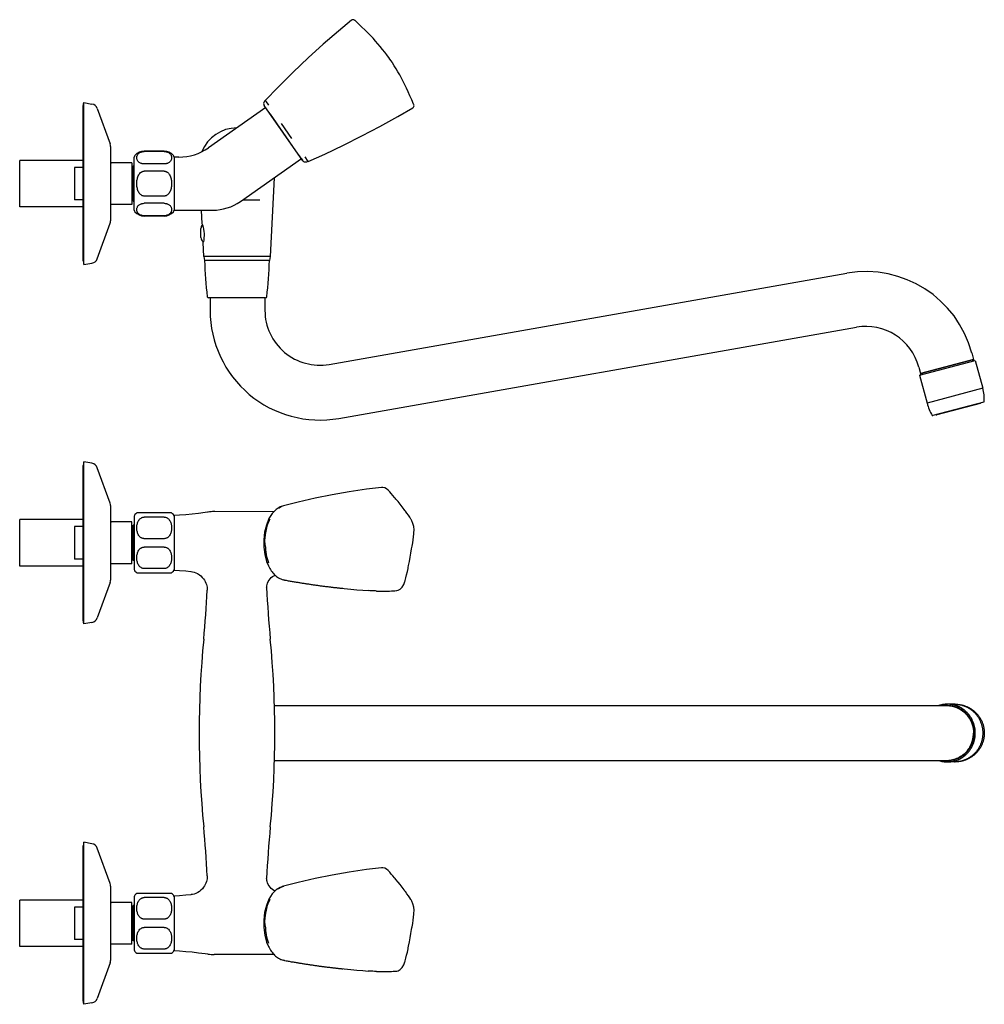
# Model space of a CAD drawing. Header units: millimetres. Extents: x -21 to 737, y 5 to 427.
# Tile 8 of 8: x 350 to 737, y 32 to 427. Entities that reach past the tile are written whole.
import ezdxf

# ---------------------------------------------------------------- set-up
doc = ezdxf.new("R2010")
doc.units = ezdxf.units.MM
doc.header["$LTSCALE"] = 23.1
doc.layers.get('0').update_dxf_attribs({"linetype": 'CONTINUOUS'})
doc.layers.add('ACHSEN', color=7, linetype='CONTINUOUS')
doc.layers.add('FLAECHEN', color=7, linetype='CONTINUOUS')

msp = doc.modelspace()

# ---------------------------------------------------------------- linework, layer by layer
at = {"color": 7, "linetype": 'CONTINUOUS'}
for p, q in [((497.63, 412.81), (497.62, 412.81)), ((499.93, 409.51), (499.93, 409.51)), ((376.05, 393.61), (379.3, 393.04)), ((381.45, 391.24), (386.63, 377.01)), ((463.95, 370.29), (448.48, 392.39)), ((448.8, 394.47), (448.8, 394.47)), ((448.85, 394.47), (448.8, 394.47)), ((448.85, 394.47), (449.26, 393.9)), ((449.26, 393.9), (449.87, 393.02)), ((449.8, 393.13), (449.86, 393.03)), ((449.86, 393.03), (450.14, 392.63)), ((449.87, 393.02), (450.14, 392.63)), ((508.39, 393.03), (508.39, 393.03)), ((508.45, 392.89), (508.39, 393.03)), ((450.91, 388.93), (450.28, 389.83)), ((461.2, 374.25), (450.91, 388.93)), ((459.52, 379.24), (455.35, 385.19)), ((386.79, 376.05), (386.79, 346.17)), ((396.29, 350.46), (396.29, 371.75)), ((408.29, 374), (400.29, 374)), ((412.29, 371.76), (412.29, 350.46)), ((463.49, 370.96), (461.2, 374.25)), ((464.73, 371.8), (466.02, 369.96)), ((350.29, 351.79), (350.29, 370.42)), ((372.29, 367.61), (372.29, 354.61)), ((395.29, 369.51), (387.09, 369.51)), ((408.29, 369), (400.29, 369)), ((463.37, 371.11), (463.83, 370.47)), ((463.92, 370.34), (463.49, 370.96)), ((463.83, 370.47), (463.92, 370.34)), ((408.29, 366.11), (400.29, 366.11)), ((452.47, 363.48), (450.82, 331.89)), ((408.29, 356.11), (400.29, 356.11)), ((395.29, 352.71), (387.09, 352.71)), ((408.29, 353.22), (400.29, 353.22)), ((439.76, 354.58), (446.63, 354.58)), ((408.29, 348.22), (400.29, 348.22)), ((381.45, 330.98), (386.63, 345.21)), ((424.25, 331.89), (423.95, 337.53)), ((424.25, 331.89), (424.53, 330.28)), ((450.82, 331.89), (424.25, 331.89)), ((450.82, 331.89), (450.53, 330.28)), ((376.05, 328.61), (379.3, 329.18)), ((450.53, 330.28), (424.53, 330.28)), ((474.54, 288.61), (682.36, 325.14)), ((448.97, 315.28), (426.1, 315.28)), ((426.73, 315.28), (426.73, 310.28)), ((448.73, 315.28), (448.73, 310.28)), ((478.35, 266.94), (686.16, 303.47)), ((732.48, 293.17), (733.31, 290.04)), ((711.51, 284.21), (733.87, 290.19)), ((733.16, 290.62), (711.91, 284.94)), ((733.87, 290.19), (736.86, 279)), ((711.23, 287.48), (712.06, 284.36)), ((711.51, 284.21), (714.5, 273.02)), ((736.86, 279), (714.5, 273.02)), ((737.32, 273.51), (716.84, 268.04)), ((735.76, 272.94), (718.47, 268.32)), ((495.53, 239.28), (495.54, 239.28)), ((498.14, 238.19), (498.14, 238.19)), ((462.07, 233.37), (456.14, 231.85)), ((386.79, 231.96), (386.79, 202.07)), ((452.37, 229.52), (428.58, 229.55)), ((350.29, 207.7), (350.29, 226.33)), ((396.29, 227.66), (396.29, 206.37)), ((411.29, 229.02), (397.29, 229.02)), ((408.29, 227.35), (400.29, 227.35)), ((412.29, 227.93), (412.29, 206.1)), ((372.29, 223.52), (372.29, 210.52)), ((408.29, 218.69), (400.29, 218.69)), ((408.29, 215.35), (400.29, 215.35)), ((408.29, 206.69), (400.29, 206.69)), ((397.29, 205.02), (411.29, 205.02)), ((456.57, 202.1), (456.17, 202.18)), ((456.57, 202.09), (456.76, 202.06)), ((479.12, 198.86), (480.6, 198.7)), ((501.61, 197.87), (501.62, 197.87)), ((452.55, 151.72), (722.53, 151.72)), ((721.45, 151.72), (721.48, 151.72)), ((725.68, 152.29), (722.69, 152.29)), ((452.55, 129.72), (722.53, 129.72)), ((725.68, 129.14), (722.69, 129.14)), ((495.53, 86.68), (495.54, 86.68)), ((498.14, 85.59), (498.14, 85.59)), ((386.79, 79.36), (386.79, 49.47)), ((462.07, 80.77), (456.14, 79.25)), ((396.29, 75.06), (396.29, 53.77)), ((411.29, 76.42), (397.29, 76.42)), ((412.29, 75.33), (412.29, 53.5)), ((350.29, 55.1), (350.29, 73.73)), ((408.29, 74.75), (400.29, 74.75)), ((372.29, 70.92), (372.29, 57.92)), ((408.29, 66.09), (400.29, 66.09)), ((408.29, 62.75), (400.29, 62.75)), ((397.29, 52.42), (411.29, 52.42)), ((408.29, 54.09), (400.29, 54.09)), ((452.32, 51.91), (428.58, 51.89)), ((456.57, 49.5), (456.17, 49.58)), ((456.57, 49.49), (456.76, 49.46)), ((479.12, 46.26), (480.6, 46.1)), ((501.61, 45.27), (501.62, 45.27))]:
    msp.add_line(p, q, dxfattribs=at)
at = {"color": 2, "linetype": 'CONTINUOUS'}
for p, q in [((375.79, 370.42), (350.29, 370.42)), ((375.79, 367.61), (372.29, 367.61)), ((375.79, 351.79), (350.29, 351.79)), ((375.79, 354.61), (372.29, 354.61)), ((732.68, 290.49), (732.83, 289.91)), ((712.39, 285.07), (712.54, 284.49)), ((375.79, 226.33), (350.29, 226.33)), ((375.79, 223.52), (372.29, 223.52)), ((375.79, 210.52), (372.29, 210.52)), ((375.79, 207.7), (350.29, 207.7)), ((375.79, 73.73), (350.29, 73.73)), ((375.79, 70.92), (372.29, 70.92)), ((375.79, 57.92), (372.29, 57.92)), ((375.79, 55.1), (350.29, 55.1))]:
    msp.add_line(p, q, dxfattribs=at)
at = {"color": 7, "linetype": 'CONTINUOUS'}
for points in [[(483.46, 426.64), (478.2, 422.24), (472.17, 416.99), (466.12, 411.5), (460.07, 405.78), (454.03, 399.82), (448.78, 394.45)], [(484.48, 426.79), (484.17, 426.86), (483.79, 426.82), (483.46, 426.64)], [(484.9, 426.51), (484.79, 426.6), (484.66, 426.69), (484.48, 426.79)], [(497.62, 412.81), (496.82, 413.87), (495.95, 414.96), (495.02, 416.1), (494.09, 417.19), (493.13, 418.28), (492.12, 419.39), (491.07, 420.51), (489.98, 421.63), (488.85, 422.76), (487.66, 423.92), (486.42, 425.1), (485.03, 426.4)], [(499.94, 409.51), (499.76, 409.78), (499.36, 410.38), (498.91, 411.03), (498.41, 411.73), (497.94, 412.38), (497.63, 412.81)], [(508.39, 393.03), (507.65, 394.78), (506.96, 396.37), (506.27, 397.89), (505.59, 399.35), (504.9, 400.76), (504.21, 402.13), (503.52, 403.45), (502.83, 404.72), (502.12, 405.96), (501.38, 407.21), (500.65, 408.4), (499.93, 409.51)], [(448.78, 394.45), (448.52, 394.14), (448.28, 393.69), (448.2, 393.23), (448.27, 392.79), (448.46, 392.41)], [(466.04, 369.93), (472.75, 372.97), (480.25, 376.52), (487.64, 380.21), (494.91, 384.03), (502.06, 387.97), (508.08, 391.46)], [(508.08, 391.46), (508.37, 391.72), (508.54, 392.06), (508.58, 392.37), (508.55, 392.57), (508.51, 392.72), (508.45, 392.87)], [(495.53, 239.28), (489.51, 238.56), (482.57, 237.54), (475.69, 236.34), (468.85, 234.94), (462.07, 233.37)], [(498.14, 238.19), (497.52, 238.72), (496.81, 239.1), (496.08, 239.28), (495.54, 239.28)], [(501, 234.96), (500.78, 235.23), (500.11, 236.02), (499.46, 236.77), (498.81, 237.48), (498.14, 238.19)], [(504.95, 229.96), (504.59, 230.43), (503.79, 231.47), (502.98, 232.51), (502.16, 233.54), (501.33, 234.56), (501, 234.96)], [(456.15, 231.8), (454.85, 231.4), (453.22, 230.39), (451.67, 228.82), (450.34, 226.72), (449.3, 224.17), (448.58, 221.31), (448.23, 218.28), (448.26, 215.26), (448.66, 212.3), (449.43, 209.48), (450.14, 207.77)], [(507.42, 226.44), (507.35, 226.54), (506.86, 227.29), (506.33, 228.07), (505.75, 228.89), (505.12, 229.73), (504.95, 229.96)], [(508.52, 220.69), (508.55, 220.97), (508.57, 222.22), (508.44, 223.53), (508.15, 224.78), (507.73, 225.88), (507.41, 226.44)], [(507.74, 215.2), (507.82, 215.65), (508.04, 216.98), (508.23, 218.25), (508.38, 219.46), (508.52, 220.69)], [(506.24, 207.14), (506.39, 207.88), (506.71, 209.55), (507.02, 211.21), (507.33, 212.88), (507.63, 214.55), (507.74, 215.2)], [(505, 201.77), (505.04, 201.92), (505.33, 203.04), (505.62, 204.23), (505.9, 205.47), (506.17, 206.78), (506.24, 207.14)], [(456.76, 202.06), (457.2, 201.98), (457.63, 201.91), (458.05, 201.83), (458.47, 201.76), (458.88, 201.69), (459.29, 201.62), (459.7, 201.55), (460.09, 201.49), (460.48, 201.42), (460.87, 201.36), (461.24, 201.3), (461.61, 201.24), (461.97, 201.18), (462.31, 201.12), (462.64, 201.07), (462.96, 201.02), (463.29, 200.96), (463.63, 200.91), (463.99, 200.85), (464.35, 200.79), (464.72, 200.74), (465.09, 200.68), (465.46, 200.62), (465.83, 200.56), (466.2, 200.51), (466.57, 200.45), (466.94, 200.4), (467.31, 200.34), (467.67, 200.29), (468.04, 200.24), (468.4, 200.18), (468.77, 200.13), (469.13, 200.08), (469.49, 200.03), (469.85, 199.98), (470.21, 199.93), (470.56, 199.88), (470.92, 199.84), (471.27, 199.79), (471.62, 199.74), (471.97, 199.7), (472.32, 199.65), (472.66, 199.61), (473.01, 199.57), (473.35, 199.52), (473.69, 199.48), (474.02, 199.44), (474.36, 199.4), (474.69, 199.36), (475.02, 199.32), (475.34, 199.28), (475.66, 199.24), (475.98, 199.21), (476.29, 199.17), (476.59, 199.14), (476.9, 199.1), (477.19, 199.07), (477.48, 199.04), (477.77, 199), (478.05, 198.97), (478.32, 198.94), (478.59, 198.91), (478.86, 198.89), (479.11, 198.86), (479.36, 198.83), (479.6, 198.81), (479.81, 198.79), (479.95, 198.77)], [(501.62, 197.87), (502.23, 198.01), (503.04, 198.46), (503.82, 199.26), (504.47, 200.33), (504.92, 201.5), (505, 201.77)], [(480.6, 198.7), (483.15, 198.45), (485.63, 198.23), (488.02, 198.03), (490.14, 197.87)], [(493.55, 197.69), (494.01, 197.68), (495.03, 197.66), (496.04, 197.65), (497.06, 197.66), (498.07, 197.68), (498.47, 197.69)], [(498.47, 197.69), (498.73, 197.7), (499.52, 197.73), (500.26, 197.78), (500.94, 197.82), (501.61, 197.87)], [(495.53, 86.68), (489.51, 85.96), (482.57, 84.94), (475.69, 83.74), (468.85, 82.34), (462.07, 80.77)], [(498.14, 85.59), (497.52, 86.12), (496.81, 86.5), (496.08, 86.68), (495.54, 86.68)], [(501, 82.36), (500.78, 82.63), (500.11, 83.42), (499.46, 84.17), (498.81, 84.88), (498.14, 85.59)], [(456.15, 79.2), (454.85, 78.8), (453.22, 77.79), (451.67, 76.22), (450.34, 74.12), (449.3, 71.57), (448.58, 68.71), (448.23, 65.68), (448.26, 62.66), (448.66, 59.7), (449.43, 56.88), (450.14, 55.17)], [(504.95, 77.36), (504.59, 77.83), (503.79, 78.87), (502.98, 79.91), (502.16, 80.94), (501.33, 81.96), (501, 82.36)], [(507.42, 73.84), (507.35, 73.94), (506.86, 74.69), (506.33, 75.47), (505.75, 76.29), (505.12, 77.13), (504.95, 77.36)], [(508.52, 68.09), (508.55, 68.37), (508.57, 69.62), (508.44, 70.93), (508.15, 72.18), (507.73, 73.28), (507.41, 73.84)], [(507.74, 62.6), (507.82, 63.05), (508.04, 64.38), (508.23, 65.65), (508.38, 66.86), (508.52, 68.09)], [(506.24, 54.54), (506.39, 55.28), (506.71, 56.95), (507.02, 58.61), (507.33, 60.28), (507.63, 61.95), (507.74, 62.6)], [(505, 49.17), (505.04, 49.32), (505.33, 50.44), (505.62, 51.63), (505.9, 52.87), (506.17, 54.18), (506.24, 54.54)], [(456.76, 49.46), (457.2, 49.38), (457.63, 49.31), (458.05, 49.23), (458.47, 49.16), (458.88, 49.09), (459.29, 49.02), (459.7, 48.95), (460.09, 48.89), (460.48, 48.82), (460.87, 48.76), (461.24, 48.7), (461.61, 48.64), (461.97, 48.58), (462.31, 48.52), (462.64, 48.47), (462.96, 48.42), (463.29, 48.36), (463.63, 48.31), (463.99, 48.25), (464.35, 48.19), (464.72, 48.14), (465.09, 48.08), (465.46, 48.02), (465.83, 47.96), (466.2, 47.91), (466.57, 47.85), (466.94, 47.8), (467.31, 47.74), (467.67, 47.69), (468.04, 47.64), (468.4, 47.58), (468.77, 47.53), (469.13, 47.48), (469.49, 47.43), (469.85, 47.38), (470.21, 47.33), (470.56, 47.28), (470.92, 47.24), (471.27, 47.19), (471.62, 47.14), (471.97, 47.1), (472.32, 47.05), (472.66, 47.01), (473.01, 46.97), (473.35, 46.92), (473.69, 46.88), (474.02, 46.84), (474.36, 46.8), (474.69, 46.76), (475.02, 46.72), (475.34, 46.68), (475.66, 46.64), (475.98, 46.61), (476.29, 46.57), (476.59, 46.54), (476.9, 46.5), (477.19, 46.47), (477.48, 46.44), (477.77, 46.4), (478.05, 46.37), (478.32, 46.34), (478.59, 46.31), (478.86, 46.29), (479.11, 46.26), (479.36, 46.23), (479.6, 46.21), (479.81, 46.19), (479.95, 46.17)], [(501.62, 45.27), (502.23, 45.41), (503.04, 45.86), (503.82, 46.66), (504.47, 47.73), (504.92, 48.9), (505, 49.17)], [(480.6, 46.1), (483.15, 45.85), (485.63, 45.63), (488.02, 45.43), (490.14, 45.27)], [(493.55, 45.09), (494.01, 45.08), (495.03, 45.06), (496.04, 45.05), (497.06, 45.06), (498.07, 45.08), (498.47, 45.09)], [(498.47, 45.09), (498.73, 45.1), (499.52, 45.13), (500.26, 45.18), (500.94, 45.22), (501.61, 45.27)]]:
    msp.add_lwpolyline(points, dxfattribs=at)
for centre, radius, start, end in [((481.64, 422.74), 4.99, 47.2109, 48.9546), ((378.82, 390.28), 2.8, 20, 80), ((383.99, 376.05), 2.8, 0, 20), ((397.29, 371.75), 1, 138.5904, 180), ((411.29, 371.75), 1, 0, 41.4096), ((387.09, 369.81), 0.3, 180, 270), ((387.09, 352.41), 0.3, 90, 180), ((397.29, 350.46), 1, 180, 221.4096), ((411.29, 350.46), 1, 318.5904, 360), ((383.99, 346.17), 2.8, 340, 360), ((424.13, 338.28), 0.5, 233.1301, 255.8609), ((378.82, 331.94), 2.8, 280, 340), ((544.52, 331.78), 120, 180.7162, 187.6945), ((330.54, 331.78), 120, 352.3055, 359.2838), ((689.97, 281.8), 44, 14.9685, 99.9685), ((426.1, 315.78), 0.5, 187.6945, 270), ((448.97, 315.78), 0.5, 270, 352.3055), ((470.73, 310.28), 44, 180, 279.9685), ((470.73, 310.28), 22, 180, 279.9685), ((689.97, 281.8), 22, 14.9685, 99.9685), ((720.49, 274.43), 17, 357.5296, 15.6008), ((730.97, 277.23), 17, 194.3363, 212.4075), ((735.66, 273.33), 0.4, 284.9685, 336.2864), ((737.27, 273.71), 0.2, 284.9685, 357.5296), ((716.78, 268.23), 0.2, 212.4075, 284.9685), ((718.37, 268.71), 0.4, 233.6507, 284.9685), ((378.82, 246.19), 2.8, 20, 80), ((383.99, 231.96), 2.8, 0, 20), ((457.64, 226.22), 5.81, 113.096, 114.1225), ((457.53, 226.48), 5.53, 104.6172, 113.1489), ((387.09, 225.72), 0.3, 180, 270), ((397.29, 227.66), 1, 138.5904, 180), ((400.29, 225.02), 5, 126.8699, 138.5904), ((408.29, 225.02), 5, 41.4096, 53.1301), ((411.29, 227.66), 1, 0, 41.4096), ((387.09, 208.32), 0.3, 90, 180), ((397.29, 206.37), 1, 180, 221.4096), ((400.29, 209.02), 5, 221.4096, 233.1301), ((408.29, 209.02), 5, 306.8699, 318.5904), ((411.29, 206.37), 1, 318.5904, 360), ((383.99, 202.07), 2.8, 340, 360), ((457.58, 207.58), 5.58, 246.41, 253.9226), ((457.5, 207.32), 5.31, 253.9806, 255.402), ((378.82, 187.85), 2.8, 280, 340), ((722.7, 141.37), 10.43, 96.6861, 96.8324), ((722.69, 141.45), 10.34, 92.8152, 96.7112), ((722.7, 141.37), 10.42, 92.8053, 96.6866), ((722.69, 141.45), 10.34, 92.5984, 92.8149), ((722.7, 141.38), 10.41, 90.2159, 92.8049), ((722.69, 141.46), 10.34, 90.2166, 92.5984), ((722.53, 141.5), 10.22, 89.1625, 89.9999), ((722.69, 141.46), 10.34, 90, 90.2165), ((722.7, 141.38), 10.41, 90.0608, 90.2158), ((722.53, 141.45), 10.27, 84.2361, 89.1585), ((722.53, 141.39), 10.33, 74.5083, 84.2308), ((722.53, 141.41), 10.31, 72.7887, 74.4971), ((725.73, 140.36), 11.94, 90, 90.7484), ((721.86, 140.71), 11.3, 331.3335, 0.0458), ((721.92, 140.72), 11.46, 358.1957, 1.6687), ((722.08, 140.61), 11.06, 326.5155, 329.9843), ((722.08, 140.6), 11.05, 329.9847, 331.255), ((722.69, 139.99), 10.35, 263.1417, 263.3599), ((722.69, 139.99), 10.34, 263.3596, 267.1216), ((722.69, 139.98), 10.34, 267.1219, 267.3433), ((722.69, 139.98), 10.34, 267.3433, 267.5647), ((722.69, 139.98), 10.34, 267.5646, 270), ((722.53, 139.98), 10.27, 270.0062, 275.7645), ((725.73, 141.08), 11.94, 269.2516, 270), ((378.82, 93.59), 2.8, 20, 80), ((383.99, 79.36), 2.8, 0, 20), ((457.53, 73.88), 5.53, 104.6172, 113.1489), ((397.29, 75.06), 1, 138.5904, 180), ((400.29, 72.42), 5, 126.8699, 138.5904), ((408.29, 72.42), 5, 41.4096, 53.1301), ((411.29, 75.06), 1, 0, 41.4096), ((457.64, 73.62), 5.81, 113.096, 114.1225), ((387.09, 73.12), 0.3, 180, 270), ((387.09, 55.72), 0.3, 90, 180), ((397.29, 53.77), 1, 180, 221.4096), ((400.29, 56.42), 5, 221.4096, 233.1301), ((408.29, 56.42), 5, 306.8699, 318.5904), ((411.29, 53.77), 1, 318.5904, 360), ((383.99, 49.47), 2.8, 340, 360), ((457.58, 54.98), 5.58, 246.41, 253.9226), ((457.5, 54.72), 5.31, 253.9806, 255.402), ((378.82, 35.25), 2.8, 280, 340)]:
    msp.add_arc(centre, radius, start, end, dxfattribs=at)
for points, knots in [([(400.29, 369), (400.03, 369), (399.65, 369.04), (399.17, 369.17), (398.76, 369.32), (398.32, 369.56), (397.92, 369.92), (397.62, 370.3), (397.43, 370.69), (397.32, 371.1), (397.28, 371.5), (397.32, 371.91), (397.43, 372.31), (397.62, 372.7), (397.92, 373.08), (398.32, 373.44), (398.76, 373.68), (399.17, 373.83), (399.65, 373.96), (400.03, 374), (400.29, 374)], [0, 0, 0, 0, 0.090285, 0.132405, 0.171688, 0.241728, 0.302449, 0.356573, 0.406426, 0.453779, 0.499988, 0.546197, 0.593549, 0.643403, 0.697527, 0.758249, 0.828289, 0.867579, 0.909706, 1, 1, 1, 1]), ([(408.29, 374), (408.56, 374), (408.94, 373.96), (409.42, 373.83), (409.83, 373.68), (410.26, 373.44), (410.67, 373.08), (410.96, 372.7), (411.16, 372.31), (411.27, 371.91), (411.31, 371.5), (411.27, 371.1), (411.16, 370.69), (410.96, 370.3), (410.67, 369.92), (410.26, 369.56), (409.83, 369.32), (409.42, 369.17), (408.94, 369.04), (408.56, 369), (408.29, 369)], [0, 0, 0, 0, 0.090286, 0.132409, 0.171694, 0.24173, 0.302445, 0.356567, 0.406421, 0.453777, 0.499988, 0.546198, 0.593553, 0.643407, 0.69753, 0.758245, 0.828282, 0.867577, 0.909708, 1, 1, 1, 1]), ([(466.04, 369.93), (465.84, 369.84), (465.46, 369.71), (464.87, 369.67), (464.33, 369.86), (464.06, 370.13), (463.95, 370.29)], [0, 0, 0, 0, 0.277571, 0.519873, 0.747439, 1, 1, 1, 1]), ([(397.29, 361.11), (397.29, 361.38), (397.32, 361.91), (397.43, 362.7), (397.61, 363.48), (397.9, 364.23), (398.29, 364.93), (398.73, 365.44), (399.15, 365.77), (399.51, 365.96), (399.89, 366.08), (400.16, 366.11), (400.29, 366.11)], [0, 0, 0, 0, 0.124992, 0.249979, 0.374958, 0.499924, 0.624871, 0.749766, 0.81236, 0.874936, 0.937502, 1, 1, 1, 1]), ([(408.29, 366.11), (408.43, 366.11), (408.69, 366.08), (409.08, 365.96), (409.43, 365.77), (409.75, 365.52), (410.03, 365.24), (410.36, 364.82), (410.69, 364.23), (410.97, 363.48), (411.16, 362.7), (411.27, 361.91), (411.29, 361.38), (411.29, 361.11)], [0, 0, 0, 0, 0.062505, 0.125053, 0.1876, 0.25016, 0.312708, 0.375238, 0.500159, 0.625104, 0.750063, 0.875029, 1, 1, 1, 1]), ([(400.29, 356.11), (400.16, 356.11), (399.89, 356.14), (399.51, 356.26), (399.15, 356.45), (398.83, 356.69), (398.55, 356.98), (398.22, 357.4), (397.9, 357.98), (397.61, 358.74), (397.43, 359.51), (397.32, 360.31), (397.29, 360.84), (397.29, 361.11)], [0, 0, 0, 0, 0.062505, 0.125053, 0.1876, 0.250161, 0.312708, 0.375239, 0.50016, 0.625105, 0.750064, 0.875029, 1, 1, 1, 1]), ([(411.29, 361.11), (411.29, 360.84), (411.27, 360.31), (411.16, 359.51), (410.97, 358.74), (410.69, 357.98), (410.3, 357.28), (409.86, 356.77), (409.43, 356.45), (409.08, 356.26), (408.69, 356.14), (408.43, 356.11), (408.29, 356.11)], [0, 0, 0, 0, 0.124992, 0.249979, 0.374958, 0.499924, 0.624871, 0.749765, 0.812359, 0.874935, 0.937502, 1, 1, 1, 1]), ([(400.29, 348.22), (400.03, 348.22), (399.65, 348.26), (399.17, 348.38), (398.76, 348.54), (398.32, 348.78), (397.92, 349.13), (397.62, 349.51), (397.43, 349.91), (397.32, 350.31), (397.28, 350.72), (397.32, 351.12), (397.43, 351.52), (397.62, 351.92), (397.92, 352.3), (398.32, 352.65), (398.76, 352.9), (399.17, 353.05), (399.65, 353.18), (400.03, 353.22), (400.29, 353.22)], [0, 0, 0, 0, 0.090286, 0.132408, 0.171694, 0.24173, 0.302445, 0.356567, 0.406421, 0.453776, 0.499988, 0.546198, 0.593553, 0.643407, 0.697529, 0.758245, 0.828282, 0.867577, 0.909708, 1, 1, 1, 1]), ([(408.29, 353.22), (408.56, 353.22), (408.94, 353.18), (409.42, 353.05), (409.83, 352.9), (410.26, 352.65), (410.67, 352.3), (410.96, 351.92), (411.16, 351.52), (411.27, 351.12), (411.31, 350.72), (411.27, 350.31), (411.16, 349.91), (410.96, 349.51), (410.67, 349.13), (410.26, 348.78), (409.83, 348.54), (409.42, 348.38), (408.94, 348.26), (408.56, 348.22), (408.29, 348.22)], [0, 0, 0, 0, 0.090286, 0.132408, 0.171694, 0.24173, 0.302445, 0.356567, 0.406421, 0.453776, 0.499987, 0.546198, 0.593553, 0.643407, 0.697529, 0.758245, 0.828282, 0.867576, 0.909708, 1, 1, 1, 1]), ([(454.22, 230.93), (454.3, 230.98), (454.64, 231.21), (454.99, 231.4), (455.27, 231.52)], [0, 0, 0, 0, 0.256421, 1, 1, 1, 1]), ([(400.29, 218.69), (400.16, 218.69), (399.89, 218.71), (399.51, 218.82), (399.16, 218.98), (398.74, 219.26), (398.3, 219.7), (397.9, 220.31), (397.62, 220.96), (397.43, 221.63), (397.32, 222.32), (397.28, 223.02), (397.32, 223.71), (397.43, 224.4), (397.62, 225.08), (397.9, 225.73), (398.3, 226.34), (398.74, 226.78), (399.16, 227.05), (399.51, 227.22), (399.89, 227.32), (400.16, 227.35), (400.29, 227.35)], [0, 0, 0, 0, 0.034313, 0.068297, 0.101707, 0.134476, 0.198105, 0.259969, 0.320704, 0.380767, 0.440458, 0.499984, 0.559509, 0.619201, 0.679266, 0.740004, 0.801871, 0.865503, 0.898281, 0.931698, 0.965687, 1, 1, 1, 1]), ([(408.29, 227.35), (408.43, 227.35), (408.69, 227.32), (409.08, 227.22), (409.43, 227.05), (409.85, 226.78), (410.29, 226.34), (410.69, 225.73), (410.97, 225.08), (411.16, 224.4), (411.27, 223.71), (411.31, 223.02), (411.27, 222.32), (411.16, 221.63), (410.97, 220.96), (410.69, 220.31), (410.29, 219.7), (409.85, 219.26), (409.43, 218.98), (409.08, 218.82), (408.69, 218.71), (408.43, 218.69), (408.29, 218.69)], [0, 0, 0, 0, 0.034313, 0.068297, 0.101707, 0.134476, 0.198105, 0.259969, 0.320704, 0.380767, 0.440458, 0.499984, 0.559508, 0.619201, 0.679266, 0.740004, 0.801871, 0.865503, 0.898281, 0.931698, 0.965687, 1, 1, 1, 1]), ([(448.85, 215.98), (448.71, 216.92), (448.74, 218.37), (448.95, 220.25), (449.23, 222.08), (449.74, 224.26), (450.43, 225.9), (450.84, 226.66)], [0, 0, 0, 0, 0.260363, 0.390093, 0.517469, 0.764403, 1, 1, 1, 1]), ([(400.29, 206.69), (400.16, 206.69), (399.89, 206.71), (399.51, 206.82), (399.16, 206.98), (398.74, 207.26), (398.3, 207.7), (397.9, 208.31), (397.62, 208.96), (397.43, 209.63), (397.32, 210.32), (397.28, 211.02), (397.32, 211.71), (397.43, 212.4), (397.62, 213.08), (397.9, 213.73), (398.3, 214.34), (398.74, 214.78), (399.16, 215.05), (399.51, 215.22), (399.89, 215.32), (400.16, 215.35), (400.29, 215.35)], [0, 0, 0, 0, 0.034314, 0.068296, 0.101704, 0.134471, 0.198104, 0.259973, 0.320712, 0.380774, 0.440462, 0.499984, 0.559507, 0.619197, 0.679261, 0.740002, 0.801875, 0.865509, 0.898283, 0.931697, 0.965684, 1, 1, 1, 1]), ([(408.29, 215.35), (408.43, 215.35), (408.69, 215.32), (409.08, 215.22), (409.43, 215.05), (409.85, 214.78), (410.29, 214.34), (410.69, 213.73), (410.97, 213.08), (411.16, 212.4), (411.27, 211.71), (411.31, 211.02), (411.27, 210.32), (411.16, 209.63), (410.97, 208.96), (410.69, 208.31), (410.29, 207.7), (409.85, 207.26), (409.43, 206.98), (409.08, 206.82), (408.69, 206.71), (408.43, 206.69), (408.29, 206.69)], [0, 0, 0, 0, 0.034313, 0.068297, 0.101707, 0.134477, 0.198105, 0.259969, 0.320704, 0.380767, 0.440458, 0.499984, 0.559509, 0.619201, 0.679267, 0.740004, 0.801871, 0.865503, 0.898281, 0.931698, 0.965687, 1, 1, 1, 1]), ([(448.85, 215.98), (448.9, 214.77), (449.16, 212.43), (449.76, 210.14), (450.14, 209.06)], [0, 0, 0, 0, 0.512534, 1, 1, 1, 1]), ([(450.13, 207.77), (450.45, 207.09), (451.18, 205.82), (452.55, 204.18), (454.2, 202.88), (455.49, 202.36), (456.17, 202.18)], [0, 0, 0, 0, 0.266648, 0.515177, 0.752093, 1, 1, 1, 1]), ([(493.54, 197.69), (493.26, 197.7), (492.13, 197.74), (491.01, 197.82), (490.15, 197.87)], [0, 0, 0, 0, 0.241951, 1, 1, 1, 1]), ([(722.69, 152.29), (722.54, 152.29), (722.25, 152.29), (721.8, 152.26), (721.36, 152.21), (720.93, 152.15), (720.49, 152.07), (720.06, 151.97), (719.63, 151.85), (719.35, 151.76), (719.21, 151.72)], [0, 0, 0, 0, 0.124856, 0.249727, 0.374625, 0.499564, 0.624559, 0.749621, 0.874764, 1, 1, 1, 1]), ([(722.69, 129.14), (722.78, 129.14), (722.96, 129.14), (723.24, 129.16), (723.51, 129.17), (723.78, 129.2), (724.06, 129.23), (724.33, 129.27), (724.6, 129.31), (724.87, 129.36), (725.14, 129.42), (725.41, 129.49), (725.67, 129.56), (725.93, 129.64), (726.2, 129.73), (726.46, 129.82), (726.71, 129.92), (726.97, 130.02), (727.22, 130.13), (727.47, 130.25), (727.72, 130.38), (727.96, 130.51), (728.2, 130.65), (728.44, 130.79), (728.67, 130.94), (728.9, 131.09), (729.13, 131.25), (729.35, 131.42), (729.57, 131.59), (729.85, 131.83), (730.2, 132.14), (730.6, 132.53), (730.98, 132.94), (731.34, 133.37), (731.67, 133.82), (731.99, 134.28), (732.28, 134.76), (732.55, 135.26), (732.8, 135.77), (733.02, 136.29), (733.22, 136.82), (733.39, 137.36), (733.54, 137.9), (733.66, 138.46), (733.75, 139.02), (733.82, 139.58), (733.86, 140.15), (733.87, 140.72), (733.86, 141.29), (733.82, 141.85), (733.75, 142.42), (733.66, 142.98), (733.54, 143.53), (733.39, 144.08), (733.22, 144.62), (733.02, 145.15), (732.8, 145.67), (732.55, 146.18), (732.28, 146.67), (731.99, 147.15), (731.67, 147.61), (731.34, 148.06), (730.98, 148.49), (730.6, 148.91), (730.2, 149.3), (729.85, 149.61), (729.57, 149.84), (729.35, 150.02), (729.13, 150.18), (728.9, 150.34), (728.67, 150.5), (728.44, 150.65), (728.2, 150.79), (727.96, 150.93), (727.72, 151.06), (727.47, 151.18), (727.22, 151.3), (726.97, 151.41), (726.71, 151.52), (726.46, 151.62), (726.2, 151.71), (725.93, 151.8), (725.67, 151.87), (725.41, 151.95), (725.14, 152.01), (724.87, 152.07), (724.6, 152.12), (724.33, 152.17), (724.06, 152.21), (723.78, 152.24), (723.51, 152.26), (723.24, 152.28), (722.96, 152.29), (722.78, 152.29), (722.69, 152.29)], [0, 0, 0, 0, 0.007677, 0.015355, 0.023034, 0.030713, 0.038394, 0.046076, 0.053761, 0.061447, 0.069136, 0.076828, 0.084524, 0.092222, 0.099925, 0.107631, 0.115342, 0.123057, 0.130777, 0.138502, 0.146232, 0.153967, 0.161708, 0.169455, 0.177207, 0.184966, 0.19273, 0.200501, 0.208279, 0.216063, 0.231649, 0.247261, 0.2629, 0.278565, 0.294256, 0.309972, 0.325713, 0.341476, 0.357262, 0.373067, 0.388892, 0.404732, 0.420587, 0.436455, 0.452332, 0.468217, 0.484107, 0.5, 0.515893, 0.531783, 0.547668, 0.563545, 0.579413, 0.595268, 0.611109, 0.626933, 0.642738, 0.658524, 0.674287, 0.690028, 0.705744, 0.721435, 0.7371, 0.752739, 0.768351, 0.783937, 0.791721, 0.799499, 0.80727, 0.815034, 0.822793, 0.830545, 0.838292, 0.846033, 0.853768, 0.861498, 0.869223, 0.876943, 0.884658, 0.892369, 0.900075, 0.907778, 0.915476, 0.923172, 0.930864, 0.938553, 0.946239, 0.953924, 0.961606, 0.969287, 0.976966, 0.984645, 0.992323, 1, 1, 1, 1]), ([(722.69, 151.79), (722.81, 151.79), (723.06, 151.79), (723.43, 151.77), (723.8, 151.73), (724.17, 151.69), (724.53, 151.63), (724.9, 151.55), (725.26, 151.47), (725.5, 151.4), (725.62, 151.37)], [0, 0, 0, 0, 0.124889, 0.249789, 0.37471, 0.499663, 0.624659, 0.749707, 0.874817, 1, 1, 1, 1]), ([(725.58, 151.26), (726.66, 150.92), (728.75, 149.87), (731.21, 147.38), (732.8, 144.23), (733.16, 141.88), (733.16, 140.72)], [0, 0, 0, 0, 0.246395, 0.495352, 0.746854, 1, 1, 1, 1]), ([(725.62, 151.37), (725.72, 151.34), (725.93, 151.27), (726.23, 151.16), (726.53, 151.04), (726.83, 150.91), (727.12, 150.78), (727.41, 150.63), (727.69, 150.48), (727.97, 150.31), (728.25, 150.14), (728.52, 149.96), (728.78, 149.77), (729.04, 149.57), (729.29, 149.37), (729.54, 149.15), (729.78, 148.93), (730.02, 148.7), (730.24, 148.47), (730.46, 148.23), (730.68, 147.98), (730.88, 147.72), (731.08, 147.46), (731.27, 147.19), (731.45, 146.92), (731.6, 146.69), (731.71, 146.5), (731.78, 146.38), (731.83, 146.28), (731.87, 146.21), (731.91, 146.14), (731.96, 146.04), (732.03, 145.92), (732.13, 145.72), (732.24, 145.47), (732.38, 145.17), (732.5, 144.86), (732.61, 144.55), (732.68, 144.34), (732.72, 144.24)], [0, 0, 0, 0, 0.030835, 0.06169, 0.092566, 0.123464, 0.154385, 0.185331, 0.216303, 0.247301, 0.278327, 0.309382, 0.340465, 0.371578, 0.402721, 0.433895, 0.465099, 0.496335, 0.527601, 0.558897, 0.590225, 0.621582, 0.65297, 0.684387, 0.715832, 0.747305, 0.763053, 0.778807, 0.786686, 0.794567, 0.80245, 0.810334, 0.826108, 0.841888, 0.873466, 0.905068, 0.936691, 0.968336, 1, 1, 1, 1]), ([(725.62, 151.37), (725.75, 151.33), (725.96, 151.26), (726.22, 151.17), (726.49, 151.07), (726.82, 150.94), (727.14, 150.79), (727.39, 150.66), (727.64, 150.53), (727.95, 150.36), (728.32, 150.14), (728.67, 149.9), (729.02, 149.65), (729.35, 149.38), (729.68, 149.11), (729.99, 148.81), (730.29, 148.51), (730.59, 148.19), (730.86, 147.86), (731.13, 147.52), (731.38, 147.17), (731.62, 146.81), (731.85, 146.44), (732.06, 146.06), (732.26, 145.68), (732.44, 145.28), (732.6, 144.88), (732.76, 144.47), (732.89, 144.06), (733.01, 143.64), (733.1, 143.29), (733.16, 143), (733.21, 142.72), (733.27, 142.36), (733.32, 142), (733.34, 141.71), (733.37, 141.42), (733.38, 141.2), (733.38, 141.05)], [0, 0, 0, 0, 0.030704, 0.046066, 0.061435, 0.092192, 0.12298, 0.138387, 0.153802, 0.184658, 0.21555, 0.246481, 0.277451, 0.308462, 0.339514, 0.370609, 0.401745, 0.432924, 0.464146, 0.495409, 0.526713, 0.558057, 0.58944, 0.62086, 0.652315, 0.683804, 0.715325, 0.746875, 0.778451, 0.810052, 0.841674, 0.857493, 0.873316, 0.904971, 0.936639, 0.952477, 0.968317, 1, 1, 1, 1]), ([(725.68, 152.29), (725.77, 152.29), (725.95, 152.29), (726.23, 152.28), (726.5, 152.26), (726.77, 152.24), (727.05, 152.21), (727.32, 152.17), (727.59, 152.12), (727.86, 152.07), (728.13, 152.01), (728.4, 151.95), (728.66, 151.87), (728.93, 151.8), (729.19, 151.71), (729.45, 151.62), (729.7, 151.52), (729.96, 151.41), (730.21, 151.3), (730.46, 151.18), (730.71, 151.06), (730.95, 150.93), (731.19, 150.79), (731.43, 150.65), (731.66, 150.5), (731.89, 150.34), (732.12, 150.18), (732.34, 150.02), (732.56, 149.84), (732.84, 149.61), (733.19, 149.3), (733.59, 148.91), (733.97, 148.49), (734.33, 148.06), (734.66, 147.61), (734.98, 147.15), (735.27, 146.67), (735.54, 146.18), (735.79, 145.67), (736.01, 145.15), (736.21, 144.62), (736.38, 144.08), (736.53, 143.53), (736.65, 142.98), (736.74, 142.42), (736.81, 141.85), (736.85, 141.29), (736.87, 140.72), (736.85, 140.15), (736.81, 139.58), (736.74, 139.02), (736.65, 138.46), (736.53, 137.9), (736.38, 137.36), (736.21, 136.82), (736.01, 136.29), (735.79, 135.77), (735.54, 135.26), (735.27, 134.76), (734.98, 134.28), (734.66, 133.82), (734.33, 133.37), (733.97, 132.94), (733.59, 132.53), (733.19, 132.14), (732.84, 131.83), (732.56, 131.59), (732.34, 131.42), (732.12, 131.25), (731.89, 131.09), (731.66, 130.94), (731.43, 130.79), (731.19, 130.65), (730.95, 130.51), (730.71, 130.38), (730.46, 130.25), (730.21, 130.13), (729.96, 130.02), (729.7, 129.92), (729.45, 129.82), (729.19, 129.73), (728.93, 129.64), (728.66, 129.56), (728.4, 129.49), (728.13, 129.42), (727.86, 129.36), (727.59, 129.31), (727.32, 129.27), (727.05, 129.23), (726.77, 129.2), (726.5, 129.17), (726.23, 129.16), (725.95, 129.14), (725.77, 129.14), (725.68, 129.14)], [0, 0, 0, 0, 0.007677, 0.015355, 0.023034, 0.030713, 0.038394, 0.046076, 0.053761, 0.061447, 0.069136, 0.076828, 0.084524, 0.092222, 0.099925, 0.107631, 0.115342, 0.123057, 0.130777, 0.138502, 0.146232, 0.153967, 0.161708, 0.169455, 0.177207, 0.184966, 0.19273, 0.200501, 0.208279, 0.216063, 0.231649, 0.247261, 0.2629, 0.278565, 0.294256, 0.309972, 0.325713, 0.341476, 0.357262, 0.373067, 0.388892, 0.404732, 0.420587, 0.436455, 0.452332, 0.468217, 0.484107, 0.5, 0.515893, 0.531783, 0.547668, 0.563545, 0.579413, 0.595268, 0.611108, 0.626933, 0.642738, 0.658524, 0.674287, 0.690028, 0.705744, 0.721435, 0.7371, 0.752739, 0.768351, 0.783937, 0.791721, 0.799499, 0.80727, 0.815034, 0.822793, 0.830545, 0.838292, 0.846033, 0.853768, 0.861498, 0.869223, 0.876943, 0.884658, 0.892369, 0.900075, 0.907778, 0.915476, 0.923172, 0.930864, 0.938553, 0.946239, 0.953924, 0.961606, 0.969287, 0.976966, 0.984645, 0.992323, 1, 1, 1, 1]), ([(725.73, 152.29), (725.82, 152.29), (726.01, 152.29), (726.3, 152.28), (726.58, 152.26), (726.96, 152.23), (727.44, 152.18), (727.9, 152.1), (728.28, 152.02), (728.56, 151.95), (728.83, 151.88), (729.2, 151.78), (729.65, 151.63), (730.19, 151.43), (730.71, 151.21), (731.23, 150.95), (731.73, 150.68), (732.21, 150.38), (732.69, 150.05), (733.14, 149.71), (733.58, 149.34), (734, 148.95), (734.4, 148.54), (734.78, 148.11), (735.14, 147.66), (735.47, 147.2), (735.79, 146.72), (736.08, 146.22), (736.34, 145.71), (736.58, 145.19), (736.79, 144.66), (736.97, 144.11), (737.13, 143.56), (737.26, 143), (737.36, 142.44), (737.43, 141.87), (737.48, 141.29), (737.49, 140.72), (737.48, 140.14), (737.43, 139.57), (737.36, 139), (737.26, 138.43), (737.13, 137.87), (736.97, 137.32), (736.79, 136.78), (736.58, 136.24), (736.34, 135.72), (736.08, 135.21), (735.79, 134.72), (735.47, 134.23), (735.14, 133.77), (734.78, 133.32), (734.4, 132.89), (734, 132.48), (733.58, 132.09), (733.14, 131.73), (732.69, 131.38), (732.21, 131.06), (731.73, 130.76), (731.23, 130.48), (730.71, 130.23), (730.19, 130), (729.65, 129.8), (729.2, 129.65), (728.83, 129.55), (728.56, 129.48), (728.28, 129.42), (727.9, 129.34), (727.44, 129.26), (726.96, 129.2), (726.58, 129.17), (726.3, 129.15), (726.01, 129.14), (725.82, 129.14), (725.73, 129.14)], [0, 0, 0, 0, 0.00779, 0.015581, 0.023372, 0.031162, 0.046743, 0.062325, 0.070117, 0.077909, 0.085702, 0.093495, 0.109081, 0.12467, 0.140262, 0.155856, 0.171454, 0.187055, 0.20266, 0.218269, 0.233882, 0.2495, 0.265122, 0.28075, 0.296382, 0.31202, 0.327663, 0.34331, 0.358963, 0.37462, 0.390282, 0.405948, 0.421617, 0.43729, 0.452965, 0.468642, 0.484321, 0.5, 0.515679, 0.531358, 0.547035, 0.56271, 0.578383, 0.594052, 0.609718, 0.62538, 0.641037, 0.65669, 0.672337, 0.68798, 0.703618, 0.71925, 0.734878, 0.7505, 0.766118, 0.781731, 0.79734, 0.812945, 0.828546, 0.844144, 0.859738, 0.87533, 0.890919, 0.906505, 0.914298, 0.922091, 0.929883, 0.937675, 0.953257, 0.968838, 0.976628, 0.984419, 0.99221, 1, 1, 1, 1]), ([(733.38, 140.36), (733.38, 140.18), (733.36, 139.82), (733.3, 139.3), (733.22, 138.77), (733.12, 138.25), (732.99, 137.73), (732.84, 137.22), (732.67, 136.72), (732.47, 136.23), (732.25, 135.75), (732.01, 135.28), (731.75, 134.82), (731.46, 134.38), (731.16, 133.95), (730.84, 133.53), (730.49, 133.14), (730.13, 132.76), (729.75, 132.4), (729.36, 132.05), (728.95, 131.73), (728.53, 131.43), (728.09, 131.15), (727.64, 130.89), (727.18, 130.66), (726.7, 130.45), (726.22, 130.26), (725.73, 130.1), (725.24, 129.96), (724.73, 129.84), (724.23, 129.75), (723.72, 129.69), (723.2, 129.65), (722.86, 129.64), (722.69, 129.64)], [0, 0, 0, 0, 0.031795, 0.063582, 0.095356, 0.127112, 0.158847, 0.190554, 0.222231, 0.253874, 0.285478, 0.317042, 0.348561, 0.380034, 0.411459, 0.442834, 0.474157, 0.505429, 0.53665, 0.567818, 0.598936, 0.630005, 0.661026, 0.692001, 0.722933, 0.753825, 0.784681, 0.815504, 0.846299, 0.877069, 0.907819, 0.938555, 0.96928, 1, 1, 1, 1]), ([(731.3, 134.5), (730.87, 133.85), (729.86, 132.63), (727.99, 131.18), (725.86, 130.18), (724.33, 129.85), (723.56, 129.77)], [0, 0, 0, 0, 0.25253, 0.503172, 0.75215, 1, 1, 1, 1]), ([(719.21, 129.72), (719.35, 129.67), (719.63, 129.58), (720.06, 129.46), (720.49, 129.37), (720.93, 129.28), (721.36, 129.22), (721.8, 129.18), (722.25, 129.15), (722.54, 129.14), (722.69, 129.14)], [0, 0, 0, 0, 0.125236, 0.250379, 0.375441, 0.500436, 0.625375, 0.750273, 0.875144, 1, 1, 1, 1]), ([(454.22, 78.33), (454.3, 78.38), (454.64, 78.61), (454.99, 78.8), (455.27, 78.92)], [0, 0, 0, 0, 0.256421, 1, 1, 1, 1]), ([(400.29, 66.09), (400.16, 66.09), (399.89, 66.11), (399.51, 66.22), (399.16, 66.38), (398.74, 66.66), (398.3, 67.1), (397.9, 67.71), (397.62, 68.36), (397.43, 69.03), (397.32, 69.72), (397.28, 70.42), (397.32, 71.11), (397.43, 71.8), (397.62, 72.48), (397.9, 73.13), (398.3, 73.74), (398.74, 74.18), (399.16, 74.45), (399.51, 74.62), (399.89, 74.72), (400.16, 74.75), (400.29, 74.75)], [0, 0, 0, 0, 0.034313, 0.068297, 0.101707, 0.134476, 0.198105, 0.259969, 0.320704, 0.380767, 0.440458, 0.499984, 0.559509, 0.619201, 0.679266, 0.740004, 0.801871, 0.865503, 0.898281, 0.931698, 0.965687, 1, 1, 1, 1]), ([(408.29, 74.75), (408.43, 74.75), (408.69, 74.72), (409.08, 74.62), (409.43, 74.45), (409.85, 74.18), (410.29, 73.74), (410.69, 73.13), (410.97, 72.48), (411.16, 71.8), (411.27, 71.11), (411.31, 70.42), (411.27, 69.72), (411.16, 69.03), (410.97, 68.36), (410.69, 67.71), (410.29, 67.1), (409.85, 66.66), (409.43, 66.38), (409.08, 66.22), (408.69, 66.11), (408.43, 66.09), (408.29, 66.09)], [0, 0, 0, 0, 0.034313, 0.068297, 0.101707, 0.134476, 0.198105, 0.259969, 0.320704, 0.380767, 0.440458, 0.499984, 0.559508, 0.619201, 0.679266, 0.740004, 0.801871, 0.865503, 0.898281, 0.931698, 0.965687, 1, 1, 1, 1]), ([(448.85, 63.38), (448.71, 64.32), (448.74, 65.77), (448.95, 67.65), (449.23, 69.48), (449.74, 71.66), (450.43, 73.3), (450.84, 74.06)], [0, 0, 0, 0, 0.260363, 0.390093, 0.517469, 0.764403, 1, 1, 1, 1]), ([(448.85, 63.38), (448.9, 62.17), (449.16, 59.83), (449.76, 57.54), (450.14, 56.46)], [0, 0, 0, 0, 0.512534, 1, 1, 1, 1]), ([(400.29, 54.09), (400.16, 54.09), (399.89, 54.11), (399.51, 54.22), (399.16, 54.38), (398.74, 54.66), (398.3, 55.1), (397.9, 55.71), (397.62, 56.36), (397.43, 57.03), (397.32, 57.72), (397.28, 58.42), (397.32, 59.11), (397.43, 59.8), (397.62, 60.48), (397.9, 61.13), (398.3, 61.74), (398.74, 62.18), (399.16, 62.45), (399.51, 62.62), (399.89, 62.72), (400.16, 62.75), (400.29, 62.75)], [0, 0, 0, 0, 0.034314, 0.068296, 0.101704, 0.134471, 0.198104, 0.259973, 0.320712, 0.380774, 0.440462, 0.499984, 0.559507, 0.619197, 0.679261, 0.740002, 0.801875, 0.865509, 0.898283, 0.931697, 0.965684, 1, 1, 1, 1]), ([(408.29, 62.75), (408.43, 62.75), (408.69, 62.72), (409.08, 62.62), (409.43, 62.45), (409.85, 62.18), (410.29, 61.74), (410.69, 61.13), (410.97, 60.48), (411.16, 59.8), (411.27, 59.11), (411.31, 58.42), (411.27, 57.72), (411.16, 57.03), (410.97, 56.36), (410.69, 55.71), (410.29, 55.1), (409.85, 54.66), (409.43, 54.38), (409.08, 54.22), (408.69, 54.11), (408.43, 54.09), (408.29, 54.09)], [0, 0, 0, 0, 0.034313, 0.068297, 0.101707, 0.134477, 0.198105, 0.259969, 0.320704, 0.380767, 0.440458, 0.499984, 0.559509, 0.619201, 0.679267, 0.740004, 0.801871, 0.865503, 0.898281, 0.931698, 0.965687, 1, 1, 1, 1]), ([(450.13, 55.17), (450.45, 54.49), (451.18, 53.22), (452.55, 51.58), (454.2, 50.28), (455.49, 49.76), (456.17, 49.58)], [0, 0, 0, 0, 0.266648, 0.515177, 0.752093, 1, 1, 1, 1]), ([(493.54, 45.09), (493.26, 45.1), (492.13, 45.14), (491.01, 45.22), (490.15, 45.27)], [0, 0, 0, 0, 0.241951, 1, 1, 1, 1])]:
    msp.add_open_spline(points, degree=3, knots=knots, dxfattribs=at)
at = {"layer": 'ACHSEN', "color": 7, "linetype": 'CONTINUOUS'}
for p, q in [((375.79, 392.13), (376.05, 393.61)), ((375.79, 330.09), (375.79, 392.13)), ((376.05, 328.61), (376.05, 393.61)), ((408.29, 374.11), (400.29, 374.11)), ((395.29, 369.51), (395.29, 352.71)), ((395.29, 367.61), (395.79, 367.61)), ((395.79, 354.01), (395.79, 368.21)), ((395.79, 368.21), (396.29, 368.21)), ((395.29, 354.61), (395.79, 354.61)), ((395.79, 354.01), (396.29, 354.01)), ((408.29, 348.11), (400.29, 348.11)), ((423.56, 345.03), (423.28, 350.46)), ((423.56, 345.03), (423.6, 344.92)), ((423.03, 339.48), (423.03, 343.08)), ((424.02, 337.82), (424.01, 337.8)), ((424.01, 337.8), (424.01, 337.79)), ((375.79, 330.09), (376.05, 328.61)), ((450.53, 330.28), (424.53, 330.28)), ((711.91, 284.94), (733.16, 290.62)), ((376.05, 249.52), (375.79, 248.04)), ((376.05, 184.52), (376.05, 249.52)), ((379.3, 248.94), (376.05, 249.52)), ((375.79, 185.99), (375.79, 248.04)), ((386.63, 232.92), (381.45, 247.14)), ((395.29, 225.42), (387.09, 225.42)), ((395.29, 208.62), (395.29, 225.42)), ((395.79, 223.52), (395.29, 223.52)), ((395.79, 209.92), (395.79, 224.12)), ((396.29, 224.12), (395.79, 224.12)), ((395.79, 210.52), (395.29, 210.52)), ((396.29, 209.92), (395.79, 209.92)), ((395.29, 208.62), (387.09, 208.62)), ((386.63, 201.12), (381.45, 186.89)), ((376.05, 184.52), (375.79, 185.99)), ((379.3, 185.09), (376.05, 184.52)), ((376.05, 96.92), (375.79, 95.44)), ((375.79, 33.39), (375.79, 95.44)), ((376.05, 31.92), (376.05, 96.92)), ((379.3, 96.34), (376.05, 96.92)), ((386.63, 80.32), (381.45, 94.54)), ((395.29, 72.82), (387.09, 72.82)), ((395.29, 56.02), (395.29, 72.82)), ((395.79, 57.32), (395.79, 71.52)), ((396.29, 71.52), (395.79, 71.52)), ((395.79, 70.92), (395.29, 70.92)), ((395.29, 56.02), (387.09, 56.02)), ((395.79, 57.92), (395.29, 57.92)), ((396.29, 57.32), (395.79, 57.32)), ((386.63, 48.52), (381.45, 34.29)), ((376.05, 31.92), (375.79, 33.39)), ((379.3, 32.49), (376.05, 31.92))]:
    msp.add_line(p, q, dxfattribs=at)
msp.add_lwpolyline([(423.56, 345.03), (423.57, 345), (423.6, 344.92)], dxfattribs=at)
for centre, radius, start, end in [((400.29, 369.11), 5, 90, 138.5904), ((408.29, 369.11), 5, 41.4096, 90), ((400.29, 353.11), 5, 221.4096, 270), ((408.29, 353.11), 5, 270, 318.5904), ((425.03, 343.08), 2, 131.7738, 180), ((407.05, 339.73), 17.34, 16.2315, 17.4204), ((406.98, 339.71), 17.42, 16.0728, 16.2207), ((425.03, 339.48), 2, 180, 233.1301), ((408.83, 340.91), 15.5, 347.3918, 348.3829), ((721.89, 140.7), 11.27, 332.2174, 352.9069), ((721.77, 140.72), 11.39, 352.8787, 359.9976)]:
    msp.add_arc(centre, radius, start, end, dxfattribs=at)
for points, knots in [([(423.71, 344.53), (424.04, 343.4), (424.43, 341.15), (424.23, 338.88), (424.02, 337.82)], [0, 0, 0, 0, 0.519989, 1, 1, 1, 1]), ([(722.53, 151.72), (723.23, 151.72), (724.62, 151.58), (726.63, 150.94), (728.48, 149.92), (730.1, 148.54), (731.43, 146.86), (732.42, 144.95), (733.02, 142.87), (733.16, 141.44), (733.16, 140.72)], [0, 0, 0, 0, 0.122876, 0.246078, 0.369884, 0.494471, 0.619901, 0.746103, 0.872893, 1, 1, 1, 1]), ([(722.53, 129.72), (723.01, 129.72), (723.96, 129.78), (725.35, 130.08), (726.7, 130.56), (727.97, 131.23), (729.15, 132.07), (730.2, 133.06), (731.12, 134.19), (731.63, 135.01), (731.86, 135.44)], [0, 0, 0, 0, 0.123692, 0.247541, 0.371689, 0.49626, 0.621343, 0.746993, 0.873221, 1, 1, 1, 1])]:
    msp.add_open_spline(points, degree=3, knots=knots, dxfattribs=at)
at = {"layer": 'FLAECHEN', "color": 7, "linetype": 'CONTINUOUS'}
for p, q in [((449.04, 391.59), (426.03, 375.48)), ((414.22, 371.76), (412.29, 371.76)), ((438.89, 353.97), (463.38, 371.12)), ((412.29, 350.46), (427.76, 350.46)), ((428.36, 229.55), (428.29, 229.55)), ((428.58, 229.55), (428.36, 229.55)), ((418.94, 205.56), (418.95, 205.56)), ((449.43, 199.1), (449.43, 199.1)), ((449.43, 82.33), (449.43, 82.34)), ((418.94, 75.87), (418.95, 75.87)), ((428.36, 51.89), (428.3, 51.89)), ((428.58, 51.89), (428.36, 51.89))]:
    msp.add_line(p, q, dxfattribs=at)
for points in [[(425.65, 229.33), (424.68, 229.18), (422.12, 228.83), (419.54, 228.53), (416.97, 228.28), (414.38, 228.07), (412.29, 227.93)], [(428.29, 229.55), (427.7, 229.53), (427.1, 229.49), (426.51, 229.44), (425.91, 229.36), (425.65, 229.33)], [(412.29, 206.1), (414.38, 205.97), (416.97, 205.76), (418.94, 205.56)], [(418.95, 205.56), (419.13, 205.54), (419.65, 205.45), (420.29, 205.28), (420.99, 205.02), (421.71, 204.67), (422.41, 204.22), (423.04, 203.72), (423.6, 203.17), (424.07, 202.61), (424.47, 202.03), (424.79, 201.46), (425.05, 200.88), (425.26, 200.31), (425.41, 199.76), (425.51, 199.22), (425.57, 198.72), (425.59, 198.27), (425.58, 198)], [(449.43, 199.1), (449.43, 199.15), (449.44, 199.42), (449.48, 199.81), (449.58, 200.3), (449.76, 200.87), (450.03, 201.46), (450.39, 202.05), (450.82, 202.6), (451.29, 203.09), (451.79, 203.5), (452.28, 203.82), (452.76, 204.07), (452.78, 204.09)], [(425.58, 83.44), (425.59, 83.17), (425.57, 82.72), (425.51, 82.22), (425.41, 81.68), (425.26, 81.13), (425.06, 80.56), (424.8, 79.99), (424.47, 79.42), (424.08, 78.84), (423.62, 78.28), (423.06, 77.73), (422.43, 77.23), (421.74, 76.78), (421.02, 76.42), (420.32, 76.16), (419.68, 75.99), (419.16, 75.9), (418.95, 75.87)], [(452.78, 77.35), (452.74, 77.37), (452.26, 77.62), (451.77, 77.95), (451.27, 78.36), (450.8, 78.85), (450.38, 79.4), (450.03, 79.99), (449.76, 80.58), (449.58, 81.14), (449.48, 81.63), (449.44, 82.01), (449.43, 82.28), (449.43, 82.33)], [(418.94, 75.87), (416.97, 75.68), (414.38, 75.47), (412.29, 75.33)], [(412.29, 53.5), (414.38, 53.37), (416.97, 53.16), (419.54, 52.9), (422.12, 52.6), (424.68, 52.25), (425.65, 52.11)], [(425.65, 52.11), (425.94, 52.07), (426.53, 51.99), (427.13, 51.94), (427.72, 51.91), (428.36, 51.89)]]:
    msp.add_lwpolyline(points, dxfattribs=at)
for centre, radius, start, end in [((437.53, 368.28), 15.19, 90.3956, 158.0934), ((414.22, 392.36), 20.6, 270, 305), ((427.76, 369.86), 19.4, 270, 305), ((25.43, 217.02), 400.6, 354.4602, 357.2776), ((849.63, 217.02), 400.6, 182.563, 185.5398), ((812.11, 140.72), 389.77, 174.4602, 185.5398), ((62.95, 140.72), 389.77, 354.4602, 5.5398), ((25.43, 64.42), 400.6, 2.7224, 5.5398), ((849.63, 64.42), 400.6, 174.4602, 177.437)]:
    msp.add_arc(centre, radius, start, end, dxfattribs=at)

doc.saveas('drawing.dxf')
